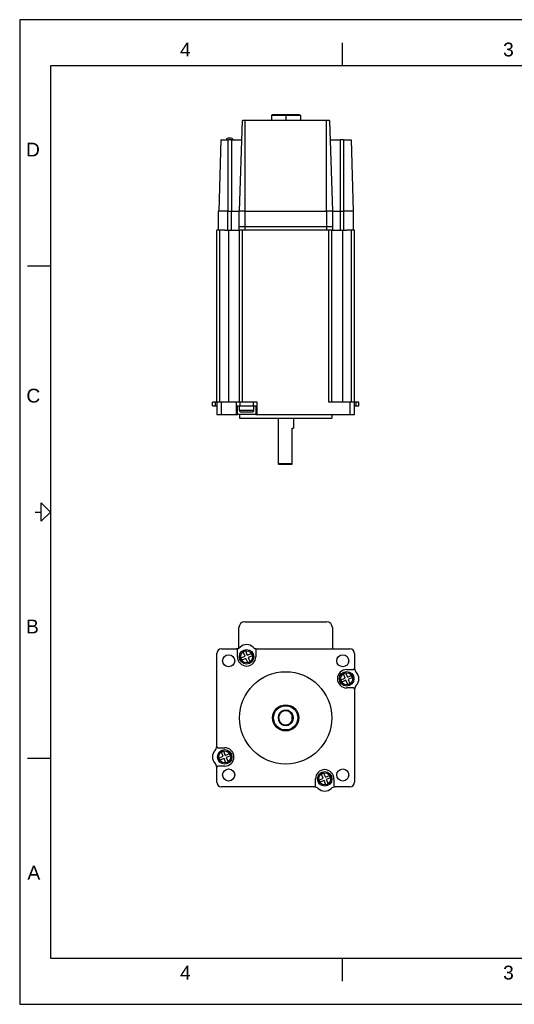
# Model space of a CAD drawing. Extents: x 0 to 21, y 0 to 16.
# Tile 1 of 5: x 0 to 8, y 0 to 16. Entities that reach past the tile are written whole.
import ezdxf

# ---------------------------------------------------------------- set-up
doc = ezdxf.new("R2010")
doc.units = 0
doc.header["$MEASUREMENT"] = 0
for name, color, linetype in [('CONTINUOUS', 7, 'CONTINUOUS'), ('TANGENT_EDGES', 7, 'CONTINUOUS'), ('VISIBLE', 7, 'CONTINUOUS')]:
    doc.layers.add(name, color=color, linetype=linetype)

# ---------------------------------------------------------------- blocks, each defined once
blk = doc.blocks.new('BLOCK17')
at = {"layer": 'CONTINUOUS'}
for p, q in [((21, 16), (0, 16)), ((0, 16), (0, 0)), ((5.25, 15.25), (5.25, 15.625)), ((20.5, 15.25), (0.5, 15.25)), ((0.5, 15.25), (0.5, 0.75)), ((0.125, 12), (0.5, 12)), ((0.25, 8), (0.35, 8)), ((0.125, 4), (0.5, 4)), ((0.5, 0.75), (20.5, 0.75)), ((5.25, 0.375), (5.25, 0.75)), ((0, 0), (21, 0))]:
    blk.add_line(p, q, dxfattribs=at)
blk.add_lwpolyline([(0.35, 7.85), (0.35, 8.15), (0.5, 8), (0.5, 8), (0.35, 7.85)], dxfattribs=at)
at = {"layer": 'CONTINUOUS', "char_height": 0.22404, "attachment_point": 4}
for s, insert in [('{\\fArial|b0|i0|c0|p0;\\C7;4}{\\fArial|b0|i0|c0|p0;\\C7;}', (2.609, 15.514)), ('{\\fArial|b0|i0|c0|p0;\\C7;3}{\\fArial|b0|i0|c0|p0;\\C7;}', (7.865, 15.514)), ('{\\fArial|b0|i0|c0|p0;\\C7;D}{\\fArial|b0|i0|c0|p0;\\C7;}', (0.103, 13.889)), ('{\\fArial|b0|i0|c0|p0;\\C7;C}{\\fArial|b0|i0|c0|p0;\\C7;}', (0.109, 9.889)), ('{\\fArial|b0|i0|c0|p0;\\C7;B}{\\fArial|b0|i0|c0|p0;\\C7;}', (0.103, 6.139)), ('{\\fArial|b0|i0|c0|p0;\\C7;A}{\\fArial|b0|i0|c0|p0;\\C7;}', (0.126, 2.139)), ('{\\fArial|b0|i0|c0|p0;\\C7;4}{\\fArial|b0|i0|c0|p0;\\C7;}', (2.609, 0.514)), ('{\\fArial|b0|i0|c0|p0;\\C7;3}{\\fArial|b0|i0|c0|p0;\\C7;}', (7.865, 0.514))]:
    blk.add_mtext(s, dxfattribs=dict(at, insert=insert))

msp = doc.modelspace()

# ---------------------------------------------------------------- linework, layer by layer
at = {"layer": 'TANGENT_EDGES'}
for p, q in [((4.333, 14.457), (4.333, 14.445)), ((4.333, 14.445), (4.333, 14.362)), ((3.671, 12.889), (3.671, 14.362)), ((4.994, 12.889), (4.994, 14.362)), ((3.394, 12.889), (3.394, 14.047)), ((3.453, 12.889), (3.453, 14.047)), ((5.213, 14.047), (5.213, 12.889)), ((5.271, 14.047), (5.271, 12.889)), ((3.384, 12.889), (3.384, 12.578)), ((3.443, 12.889), (3.443, 12.578)), ((3.661, 12.889), (3.661, 12.64)), ((4.994, 12.889), (4.994, 12.64)), ((5.213, 12.889), (5.213, 12.578)), ((5.271, 12.889), (5.271, 12.578)), ((3.256, 9.783), (3.256, 12.578)), ((3.401, 9.783), (3.401, 12.578)), ((3.625, 9.783), (3.625, 12.578)), ((3.661, 12.64), (3.661, 12.578)), ((4.994, 12.64), (4.994, 12.578)), ((5.03, 9.783), (5.03, 12.578)), ((5.255, 9.783), (5.255, 12.578)), ((5.4, 9.783), (5.4, 12.578)), ((3.179, 9.783), (3.179, 9.723)), ((3.284, 9.586), (3.284, 9.783)), ((3.523, 9.783), (3.523, 9.723)), ((3.588, 9.723), (3.588, 9.783)), ((3.797, 9.783), (3.797, 9.723)), ((3.862, 9.723), (3.862, 9.783)), ((5.371, 9.783), (5.371, 9.586)), ((5.476, 9.723), (5.476, 9.783)), ((3.523, 9.723), (3.523, 9.586)), ((3.81, 9.649), (3.574, 9.649)), ((3.862, 9.586), (3.862, 9.723))]:
    msp.add_line(p, q, dxfattribs=at)
for centre in [(3.692, 5.647), (5.32, 5.29), (3.336, 4.02), (4.963, 3.663)]:
    msp.add_circle(centre, 0.0984, dxfattribs=at)
at = {"layer": 'VISIBLE'}
for p, q in [((4.116, 14.457), (4.096, 14.445)), ((4.333, 14.445), (4.096, 14.445)), ((4.096, 14.445), (4.096, 14.362)), ((4.116, 14.457), (4.333, 14.457)), ((4.333, 14.457), (4.549, 14.457)), ((4.569, 14.445), (4.333, 14.445)), ((4.549, 14.457), (4.569, 14.445)), ((4.569, 14.445), (4.569, 14.362)), ((3.578, 12.889), (3.624, 14.362)), ((3.671, 14.362), (3.624, 14.362)), ((4.994, 14.362), (3.671, 14.362)), ((5.041, 14.362), (4.994, 14.362)), ((5.041, 14.362), (5.088, 12.889)), ((3.274, 14.047), (3.238, 12.889)), ((3.274, 14.047), (3.394, 14.047)), ((3.453, 14.047), (3.394, 14.047)), ((3.428, 14.075), (3.408, 14.075)), ((3.453, 14.047), (3.614, 14.047)), ((5.051, 14.047), (5.213, 14.047)), ((5.271, 14.047), (5.213, 14.047)), ((5.271, 14.047), (5.391, 14.047)), ((5.391, 14.047), (5.428, 12.889)), ((3.384, 12.889), (3.228, 12.889)), ((3.228, 12.889), (3.228, 12.578)), ((3.384, 12.889), (3.394, 12.889)), ((3.394, 12.889), (3.443, 12.889)), ((3.443, 12.889), (3.568, 12.889)), ((3.568, 12.889), (3.568, 12.64)), ((3.661, 12.889), (3.568, 12.889)), ((3.661, 12.889), (3.671, 12.889)), ((3.671, 12.889), (4.994, 12.889)), ((5.088, 12.889), (4.994, 12.889)), ((5.088, 12.889), (5.213, 12.889)), ((5.088, 12.889), (5.088, 12.64)), ((5.213, 12.889), (5.271, 12.889)), ((5.428, 12.889), (5.271, 12.889)), ((5.428, 12.889), (5.428, 12.578)), ((3.206, 9.783), (3.206, 12.578)), ((3.256, 12.578), (3.206, 12.578)), ((3.336, 12.578), (3.256, 12.578)), ((3.336, 12.578), (3.384, 12.578)), ((3.384, 12.578), (3.443, 12.578)), ((3.443, 12.578), (3.452, 12.578)), ((3.452, 12.578), (3.567, 12.578)), ((3.567, 12.578), (3.568, 12.578)), ((3.568, 12.64), (3.661, 12.64)), ((3.568, 12.64), (3.568, 12.578)), ((3.568, 12.578), (3.575, 12.578)), ((3.625, 12.578), (3.575, 12.578)), ((3.575, 9.783), (3.575, 12.578)), ((5.03, 12.578), (3.625, 12.578)), ((3.661, 12.64), (4.994, 12.64)), ((4.994, 12.64), (5.088, 12.64)), ((5.08, 12.578), (5.03, 12.578)), ((5.08, 12.578), (5.088, 12.578)), ((5.08, 9.783), (5.08, 12.578)), ((5.088, 12.64), (5.088, 12.578)), ((5.088, 12.578), (5.203, 12.578)), ((5.088, 12.578), (5.088, 12.578)), ((5.203, 12.578), (5.213, 12.578)), ((5.213, 12.578), (5.271, 12.578)), ((5.271, 12.578), (5.319, 12.578)), ((5.4, 12.578), (5.319, 12.578)), ((5.45, 12.578), (5.4, 12.578)), ((5.45, 9.783), (5.45, 12.578)), ((3.179, 9.783), (3.137, 9.783)), ((3.137, 9.723), (3.137, 9.783)), ((3.206, 9.783), (3.179, 9.783)), ((3.206, 9.783), (3.206, 9.586)), ((3.284, 9.783), (3.206, 9.783)), ((3.523, 9.783), (3.284, 9.783)), ((3.588, 9.783), (3.523, 9.783)), ((3.797, 9.783), (3.588, 9.783)), ((3.862, 9.783), (3.797, 9.783)), ((5.371, 9.783), (5.03, 9.783)), ((5.45, 9.783), (5.371, 9.783)), ((5.45, 9.586), (5.45, 9.783)), ((5.476, 9.783), (5.45, 9.783)), ((5.519, 9.783), (5.476, 9.783)), ((5.519, 9.723), (5.519, 9.783)), ((3.137, 9.723), (3.179, 9.723)), ((3.179, 9.723), (3.206, 9.723)), ((3.523, 9.723), (3.523, 9.723)), ((3.523, 9.723), (3.588, 9.723)), ((3.543, 9.586), (3.543, 9.723)), ((3.574, 9.649), (3.574, 9.723)), ((3.588, 9.723), (3.797, 9.723)), ((3.594, 9.629), (3.791, 9.629)), ((3.797, 9.723), (3.862, 9.723)), ((3.81, 9.649), (3.81, 9.723)), ((3.842, 9.723), (3.842, 9.586)), ((3.862, 9.723), (3.862, 9.723)), ((5.45, 9.723), (5.476, 9.723)), ((5.476, 9.723), (5.519, 9.723)), ((3.206, 9.586), (3.284, 9.586)), ((3.284, 9.586), (3.523, 9.586)), ((3.523, 9.586), (3.543, 9.586)), ((3.842, 9.586), (3.543, 9.586)), ((3.578, 9.586), (3.578, 9.523)), ((3.578, 9.523), (5.078, 9.523)), ((3.842, 9.586), (3.862, 9.586)), ((3.862, 9.586), (5.371, 9.586)), ((4.203, 9.523), (4.203, 8.785)), ((4.453, 9.523), (4.453, 9.365)), ((5.078, 9.586), (5.078, 9.523)), ((5.371, 9.586), (5.45, 9.586)), ((4.431, 8.785), (4.431, 9.365)), ((4.431, 9.365), (4.453, 9.365)), ((4.431, 8.785), (4.203, 8.785)), ((4.213, 8.775), (4.203, 8.785)), ((4.213, 8.775), (4.431, 8.775)), ((4.431, 8.775), (4.431, 8.785)), ((3.568, 5.789), (3.568, 6.121)), ((3.661, 6.215), (4.994, 6.215)), ((5.088, 6.121), (5.088, 5.777)), ((3.284, 5.777), (3.523, 5.777)), ((3.523, 5.777), (3.523, 5.777)), ((3.862, 5.777), (3.862, 5.777)), ((3.862, 5.777), (5.371, 5.777)), ((3.206, 4.189), (3.206, 5.698)), ((3.543, 5.647), (3.543, 5.757)), ((3.598, 5.629), (3.667, 5.658)), ((3.682, 5.621), (3.613, 5.593)), ((3.667, 5.658), (3.638, 5.727)), ((3.674, 5.742), (3.703, 5.673)), ((3.71, 5.552), (3.682, 5.621)), ((3.703, 5.673), (3.772, 5.702)), ((3.787, 5.665), (3.718, 5.637)), ((3.718, 5.637), (3.747, 5.568)), ((3.842, 5.757), (3.842, 5.647)), ((5.45, 5.698), (5.45, 5.46)), ((5.45, 5.46), (5.45, 5.46)), ((5.225, 5.272), (5.294, 5.301)), ((5.294, 5.301), (5.266, 5.37)), ((5.302, 5.385), (5.331, 5.316)), ((5.32, 5.44), (5.43, 5.44)), ((5.331, 5.316), (5.4, 5.345)), ((5.415, 5.308), (5.346, 5.28)), ((5.309, 5.265), (5.24, 5.236)), ((5.338, 5.196), (5.309, 5.265)), ((5.43, 5.141), (5.32, 5.141)), ((5.346, 5.28), (5.374, 5.211)), ((5.45, 5.121), (5.45, 5.121)), ((5.45, 5.121), (5.45, 3.612)), ((4.431, 4.706), (4.431, 4.726)), ((4.431, 4.604), (4.431, 4.706)), ((4.431, 4.584), (4.431, 4.604)), ((3.206, 4.189), (3.206, 4.189)), ((3.225, 4.169), (3.336, 4.169)), ((3.241, 4.002), (3.31, 4.03)), ((3.31, 4.03), (3.281, 4.099)), ((3.318, 4.114), (3.346, 4.045)), ((3.346, 4.045), (3.415, 4.074)), ((3.43, 4.038), (3.361, 4.009)), ((3.361, 4.009), (3.39, 3.94)), ((3.206, 3.612), (3.206, 3.85)), ((3.206, 3.85), (3.206, 3.85)), ((3.336, 3.87), (3.225, 3.87)), ((3.325, 3.994), (3.256, 3.965)), ((3.353, 3.925), (3.325, 3.994)), ((4.937, 3.673), (4.909, 3.742)), ((4.945, 3.758), (4.974, 3.689)), ((4.974, 3.689), (5.043, 3.717)), ((5.058, 3.681), (4.989, 3.652)), ((4.794, 3.533), (3.284, 3.533)), ((4.794, 3.533), (4.794, 3.533)), ((4.813, 3.553), (4.813, 3.663)), ((4.868, 3.645), (4.937, 3.673)), ((4.952, 3.637), (4.883, 3.608)), ((4.981, 3.568), (4.952, 3.637)), ((4.989, 3.652), (5.017, 3.583)), ((5.113, 3.663), (5.113, 3.553)), ((5.132, 3.533), (5.132, 3.533)), ((5.371, 3.533), (5.132, 3.533))]:
    msp.add_line(p, q, dxfattribs=at)
for centre, radius in [((3.692, 5.647), 0.118), ((3.4, 5.583), 0.0984), ((5.256, 5.583), 0.0984), ((4.328, 4.655), 0.75), ((5.32, 5.29), 0.118), ((4.328, 4.655), 0.213), ((4.328, 4.655), 0.197), ((3.336, 4.02), 0.118), ((3.4, 3.727), 0.0984), ((4.963, 3.663), 0.118), ((5.256, 3.727), 0.0984)]:
    msp.add_circle(centre, radius, dxfattribs=at)
for centre, radius, start, end in [((3.408, 14.014), 0.061, 90, 146.7436), ((3.428, 14.014), 0.061, 33.2564, 90), ((3.594, 9.649), 0.0197, 180, 270), ((3.791, 9.649), 0.0197, 270, 0), ((3.661, 6.121), 0.0937, 90, 180), ((4.994, 6.121), 0.0938, 0, 90), ((3.284, 5.698), 0.0787, 90, 180), ((3.523, 5.87), 0.0925, 270, 314.3509), ((3.523, 5.757), 0.0197, 0, 90), ((3.692, 5.696), 0.15, 45.6491, 134.3509), ((3.862, 5.87), 0.0925, 225.6491, 270), ((3.862, 5.757), 0.0197, 90, 180), ((5.371, 5.698), 0.0787, 0, 90), ((3.692, 5.647), 0.15, 180, 0), ((3.692, 5.647), 0.0965, 190.7469, 214.2984), ((3.692, 5.647), 0.0965, 100.7469, 124.2984), ((3.692, 5.647), 0.0965, 10.7469, 34.2984), ((3.692, 5.647), 0.0965, 280.7469, 304.2984), ((5.43, 5.46), 0.0197, 270, 0), ((5.542, 5.46), 0.0925, 180, 224.3509), ((5.32, 5.29), 0.15, 90, 270), ((5.32, 5.29), 0.0965, 100.7469, 124.2984), ((5.32, 5.29), 0.0965, 10.7469, 34.2984), ((5.369, 5.29), 0.15, 315.6491, 44.3509), ((5.32, 5.29), 0.0965, 190.7469, 214.2984), ((5.32, 5.29), 0.0965, 280.7469, 304.2984), ((5.43, 5.121), 0.0197, 0, 90), ((5.542, 5.121), 0.0925, 135.6491, 180), ((4.328, 4.655), 0.125, 34.5128, 325.4872), ((4.328, 4.655), 0.115, 26.4077, 333.5923), ((4.328, 4.655), 0.125, 325.4872, 34.5128), ((3.113, 4.189), 0.0925, 315.6491, 360), ((3.225, 4.189), 0.0197, 180, 270), ((3.336, 4.02), 0.15, 270, 90), ((3.286, 4.02), 0.15, 135.6491, 224.3509), ((3.336, 4.02), 0.0965, 190.7469, 214.2984), ((3.336, 4.02), 0.0965, 100.7469, 124.2984), ((3.336, 4.02), 0.0965, 10.7469, 34.2984), ((3.113, 3.85), 0.0925, 0, 44.3509), ((3.225, 3.85), 0.0197, 90, 180), ((3.336, 4.02), 0.0965, 280.7469, 304.2984), ((4.963, 3.663), 0.15, 0, 180), ((4.963, 3.663), 0.0965, 100.7469, 124.2984), ((4.963, 3.663), 0.0965, 10.7469, 34.2984), ((3.284, 3.612), 0.0787, 180, 270), ((4.794, 3.553), 0.0197, 270, 0), ((4.794, 3.44), 0.0925, 45.6491, 90), ((4.963, 3.663), 0.0965, 190.7469, 214.2984), ((4.963, 3.663), 0.0965, 280.7469, 304.2984), ((5.132, 3.44), 0.0925, 90, 134.3509), ((5.132, 3.553), 0.0197, 180, 270), ((5.371, 3.612), 0.0787, 270, 0), ((4.963, 3.614), 0.15, 225.6491, 314.3509)]:
    msp.add_arc(centre, radius, start, end, dxfattribs=at)

# ---------------------------------------------------------------- block references
at = {"layer": 'CONTINUOUS'}
msp.add_blockref('BLOCK17', (0, 0), dxfattribs=at)

doc.saveas('drawing.dxf')
